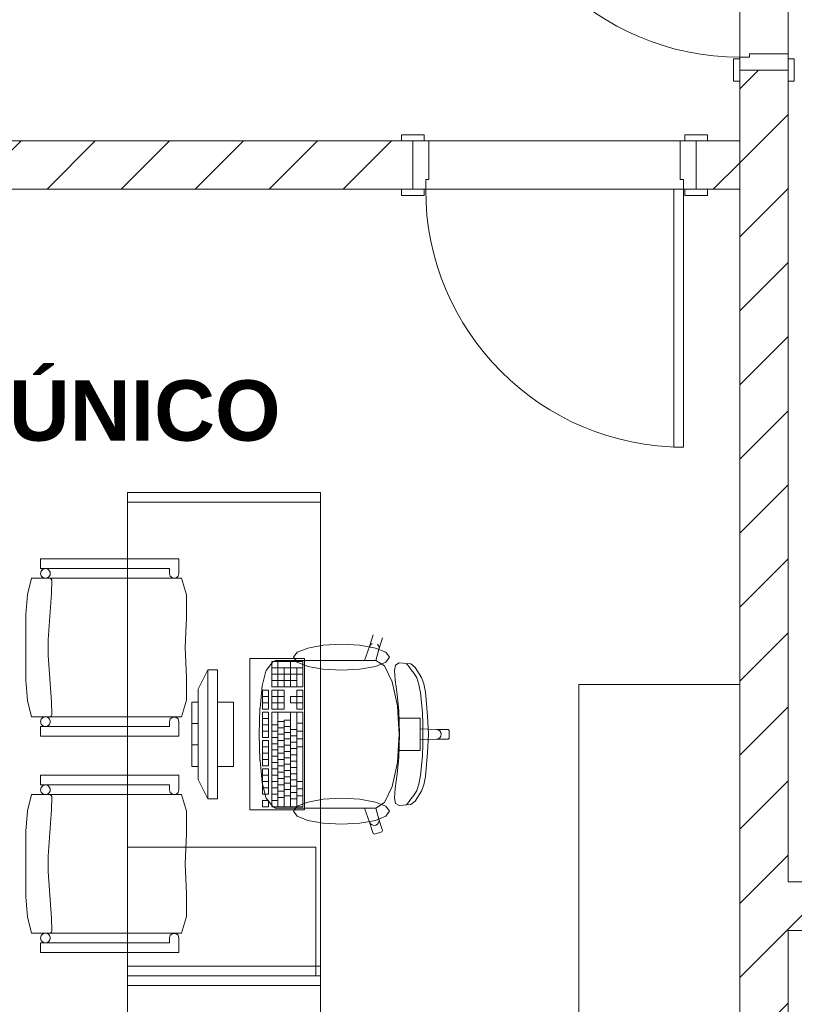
# Model space of a CAD drawing. Header units: millimetres. Extents: x 2826 to 3034, y 1533 to 1590.
# Tile 202 of 248: x 3001.67 to 3004.08, y 1575.23 to 1578.29. Entities that reach past the tile are written whole.
import ezdxf
from ezdxf.enums import TextEntityAlignment as Align

# ---------------------------------------------------------------- set-up
doc = ezdxf.new("R2010")
doc.units = ezdxf.units.MM
doc.layers.add('_Caneta_No__220', color=7, linetype='Continuous', lineweight=15, true_color=0x8a8a8a)
doc.styles.add('ESTILO_GERADO_1', font='arialbd.ttf')
doc.styles.add('ESTILO_GERADO_2', font='arial.ttf')
pattern_1 = [(45, (0.02328, 0.61931), (-0.1149048, 0.1149048), [])]

# ---------------------------------------------------------------- blocks, each defined once
blk = doc.blocks.new('A$Cdd268059')
at = {"layer": '_Caneta_No__220'}
h = blk.add_hatch(dxfattribs=at)
h.set_pattern_fill('TIJOLO_COMUM_0005', color=256, style=0, pattern_type=2)
h.set_pattern_definition(pattern_1)
h.paths.add_polyline_path([(18.8463, 6.2893), (18.6963, 6.2893), (18.6963, 1.9693), (18.8463, 1.9693)])
h = blk.add_hatch(dxfattribs=at)
h.set_pattern_fill('TIJOLO_COMUM_0005', color=256, style=0, pattern_type=2)
h.set_pattern_definition(pattern_1)
h.paths.add_polyline_path([(13.1987, 6.0693), (13.1987, 5.9193), (17.6813, 5.9193), (17.6813, 6.0693)])
h = blk.add_hatch(dxfattribs=at)
h.set_pattern_fill('TIJOLO_COMUM_0005', color=256, style=0, pattern_type=2)
h.set_pattern_definition(pattern_1)
h.paths.add_polyline_path([(18.5613, 5.9193), (18.6963, 5.9193), (18.6963, 6.0693), (18.5613, 6.0693)])
h = blk.add_hatch(dxfattribs=at)
h.set_pattern_fill('TIJOLO_COMUM_0005', color=256, style=0, pattern_type=2)
h.set_pattern_definition(pattern_1)
h.paths.add_polyline_path([(18.8463, 3.6198), (20.9318, 3.6198), (20.9318, 3.7698), (18.8463, 3.7698)])
for p, q in [((18.8463, 8.9906), (18.8463, 3.7698)), ((18.6963, 6.0693), (18.6963, 7.2693)), ((18.7263, 6.3293), (18.6963, 6.3293)), ((18.6963, 6.3293), (18.6963, 6.2893)), ((18.8463, 6.3393), (18.7263, 6.3393)), ((18.7263, 6.3393), (18.7263, 6.3293)), ((18.8463, 6.2893), (18.8463, 6.3393)), ((18.6773, 6.3243), (18.6773, 6.2543)), ((18.6963, 6.3243), (18.6773, 6.3243)), ((18.6963, 6.2543), (18.6963, 6.3243)), ((18.8463, 6.3243), (18.8463, 6.2543)), ((18.8653, 6.3243), (18.8463, 6.3243)), ((18.8653, 6.2543), (18.8653, 6.3243)), ((18.6963, 6.2893), (18.6963, 6.2543)), ((18.8463, 6.2893), (18.6963, 6.2893)), ((18.6963, 6.2893), (18.8463, 6.2893)), ((18.8463, 6.2893), (18.6963, 6.2893)), ((18.8463, 6.2893), (18.6963, 6.2893)), ((18.6963, 6.2893), (18.6963, 6.2543)), ((18.6963, 6.2893), (18.6963, 6.2543)), ((18.8463, 6.2893), (18.8463, 6.2543)), ((18.8463, 6.2893), (18.8463, 6.2543)), ((18.8463, 6.2893), (18.8463, 6.2543)), ((18.6773, 6.2543), (18.6963, 6.2543)), ((18.8463, 6.2543), (18.8653, 6.2543)), ((17.7163, 6.0883), (17.6463, 6.0883)), ((17.6463, 6.0883), (17.6463, 6.0693)), ((17.7163, 6.0693), (17.7163, 6.0883)), ((18.5963, 6.0883), (18.5263, 6.0883)), ((18.5263, 6.0883), (18.5263, 6.0693)), ((18.5963, 6.0693), (18.5963, 6.0883)), ((4.4708, 6.0693), (18.6963, 6.0693)), ((17.6813, 6.0693), (17.6463, 6.0693)), ((17.6463, 6.0693), (17.7163, 6.0693)), ((17.6813, 6.0693), (17.6463, 6.0693)), ((17.6813, 6.0693), (17.6463, 6.0693)), ((17.6813, 5.9193), (17.6813, 6.0693)), ((17.6813, 5.9193), (17.6813, 6.0693)), ((17.6813, 6.0693), (17.7313, 6.0693)), ((17.6813, 5.9193), (17.6813, 6.0693)), ((17.6813, 5.9193), (17.6813, 6.0693)), ((17.7313, 6.0693), (17.7313, 5.9493)), ((18.5113, 5.9493), (18.5113, 6.0693)), ((18.5113, 6.0693), (18.5613, 6.0693)), ((18.5263, 6.0693), (18.5963, 6.0693)), ((18.5613, 6.0693), (18.5963, 6.0693)), ((18.5613, 5.9193), (18.5613, 6.0693)), ((18.5613, 6.0693), (18.5613, 5.9193)), ((18.5613, 5.9193), (18.5613, 6.0693)), ((18.5613, 5.9193), (18.5613, 6.0693)), ((18.5613, 6.0693), (18.5963, 6.0693)), ((18.5613, 6.0693), (18.5963, 6.0693)), ((17.7313, 5.9493), (17.7213, 5.9493)), ((17.7213, 5.9493), (17.7213, 5.9193)), ((18.5213, 5.9493), (18.5113, 5.9493)), ((18.5213, 5.9193), (18.5213, 5.9493)), ((18.6963, 5.9193), (13.4452, 5.9193)), ((17.6813, 5.9193), (17.6463, 5.9193)), ((17.7163, 5.9193), (17.6463, 5.9193)), ((17.6463, 5.9193), (17.6463, 5.9003)), ((17.6813, 5.9193), (17.6463, 5.9193)), ((17.6813, 5.9193), (17.6463, 5.9193)), ((17.6463, 5.9003), (17.7163, 5.9003)), ((17.7213, 5.9193), (17.6813, 5.9193)), ((17.7163, 5.9003), (17.7163, 5.9193)), ((18.5213, 5.9193), (18.4913, 5.9193)), ((18.4913, 5.9193), (18.4913, 5.1193)), ((18.5613, 5.9193), (18.5213, 5.9193)), ((18.5213, 5.1193), (18.5213, 5.9193)), ((18.5963, 5.9193), (18.5263, 5.9193)), ((18.5263, 5.9193), (18.5263, 5.9003)), ((18.5263, 5.9003), (18.5963, 5.9003)), ((18.5613, 5.9193), (18.5963, 5.9193)), ((18.5613, 5.9193), (18.5963, 5.9193)), ((18.5613, 5.9193), (18.5963, 5.9193)), ((18.5963, 5.9003), (18.5963, 5.9193)), ((18.6963, 1.9693), (18.6963, 5.9193)), ((18.4913, 5.1193), (18.5213, 5.1193)), ((16.5259, 4.7423), (16.5259, 4.7723)), ((16.5259, 4.7723), (16.9552, 4.7723)), ((16.9552, 4.7723), (16.9552, 4.7273)), ((16.9257, 4.7423), (16.5259, 4.7423)), ((16.9257, 4.7273), (16.9257, 4.7423)), ((16.4847, 4.662), (16.4973, 4.7123)), ((16.4973, 4.7123), (16.9631, 4.7123)), ((16.555, 4.7121), (16.5536, 4.7123)), ((16.5563, 4.7116), (16.555, 4.7121)), ((16.5575, 4.7109), (16.5563, 4.7116)), ((16.5586, 4.71), (16.5575, 4.7109)), ((16.5595, 4.7089), (16.5586, 4.71)), ((16.5602, 4.7077), (16.5595, 4.7089)), ((16.5606, 4.7064), (16.5602, 4.7077)), ((16.5609, 4.705), (16.5606, 4.7064)), ((16.9286, 4.7185), (16.9257, 4.7273)), ((16.9361, 4.7131), (16.9286, 4.7185)), ((16.9454, 4.7131), (16.9361, 4.7131)), ((16.9529, 4.7185), (16.9454, 4.7131)), ((16.9552, 4.7273), (16.9529, 4.7185)), ((16.9631, 4.7123), (16.9784, 4.6604)), ((16.5599, 4.6663), (16.5609, 4.7043)), ((16.5609, 4.7043), (16.5609, 4.705)), ((16.4796, 4.5994), (16.4847, 4.662)), ((16.5489, 4.5208), (16.5599, 4.6663)), ((16.9784, 4.6604), (16.9787, 4.5903)), ((16.4796, 4.4973), (16.4796, 4.5994)), ((16.9787, 4.5903), (16.9745, 4.4973)), ((17.5474, 4.501), (17.5588, 4.5364)), ((17.5872, 4.527), (17.5758, 4.4916)), ((16.4796, 4.3953), (16.4796, 4.4973)), ((16.5489, 4.4738), (16.5489, 4.5208)), ((16.9745, 4.4973), (16.9787, 4.4044)), ((17.5317, 4.4576), (17.5474, 4.501)), ((17.5474, 4.501), (17.5502, 4.5061)), ((17.5502, 4.5061), (17.5548, 4.5097)), ((17.5758, 4.4916), (17.5661, 4.4575)), ((17.5713, 4.5078), (17.5749, 4.5031)), ((17.5749, 4.5031), (17.5765, 4.4975)), ((17.5765, 4.4975), (17.5758, 4.4916)), ((16.5599, 4.3283), (16.5489, 4.4738)), ((17.2257, 4.4262), (17.2469, 4.453)), ((17.3404, 4.4535), (17.2434, 4.4535)), ((17.2434, 4.4535), (17.2434, 4.3752)), ((17.3404, 4.4339), (17.2434, 4.4339)), ((17.2469, 4.453), (17.2555, 4.4576)), ((17.2555, 4.4576), (17.2865, 4.4576)), ((17.2628, 4.3752), (17.2628, 4.4535)), ((17.2822, 4.3752), (17.2822, 4.4339)), ((17.2865, 4.4576), (17.3226, 4.4576)), ((17.3016, 4.3752), (17.3016, 4.4535)), ((17.321, 4.3752), (17.321, 4.4339)), ((17.3226, 4.4576), (17.5317, 4.4576)), ((17.3404, 4.3752), (17.3404, 4.4535)), ((17.5659, 4.4576), (17.5317, 4.4576)), ((17.5659, 4.4576), (17.5661, 4.4575)), ((17.5661, 4.4575), (17.594, 4.4401)), ((17.594, 4.4401), (17.6178, 4.3904)), ((17.6245, 4.4258), (17.6275, 4.443)), ((17.6275, 4.443), (17.6391, 4.4497)), ((17.6391, 4.4497), (17.6752, 4.4464)), ((17.6646, 4.4433), (17.662, 4.4471)), ((17.6698, 4.4371), (17.6646, 4.4433)), ((17.6759, 4.428), (17.6698, 4.4371)), ((17.6752, 4.4464), (17.6884, 4.4359)), ((17.6884, 4.4359), (17.7084, 4.4048)), ((16.9787, 4.4044), (16.9784, 4.3342)), ((17.0452, 4.4283), (17.0152, 4.3683)), ((17.0752, 4.4283), (17.0452, 4.4283)), ((17.0452, 4.4283), (17.0452, 4.0283)), ((17.0752, 4.0283), (17.0752, 4.4283)), ((17.2141, 4.3782), (17.2248, 4.4241)), ((17.2248, 4.4241), (17.2257, 4.4262)), ((17.3404, 4.4144), (17.2434, 4.4144)), ((17.6271, 4.3969), (17.6245, 4.4258)), ((17.686, 4.4163), (17.6759, 4.428)), ((17.6937, 4.4031), (17.686, 4.4163)), ((17.6999, 4.3828), (17.6937, 4.4031)), ((17.7084, 4.4048), (17.7157, 4.3849)), ((16.4847, 4.3326), (16.4796, 4.3953)), ((17.207, 4.3094), (17.2141, 4.3782)), ((17.321, 4.3948), (17.2434, 4.3948)), ((17.2434, 4.3752), (17.3404, 4.3752)), ((17.6178, 4.3904), (17.6337, 4.3161)), ((17.6329, 4.3515), (17.6271, 4.3969)), ((17.7049, 4.3568), (17.6999, 4.3828)), ((17.7157, 4.3849), (17.7205, 4.359)), ((18.1963, 4.3831), (18.1963, 1.9693)), ((18.6963, 4.3831), (18.1963, 4.3831)), ((18.6963, 1.9693), (18.6963, 4.3831)), ((17.0152, 4.0883), (17.0152, 4.3683)), ((17.2337, 4.3654), (17.2143, 4.3654)), ((17.2143, 4.3654), (17.2143, 4.3066)), ((17.2337, 4.3458), (17.2143, 4.3458)), ((17.2337, 4.3066), (17.2337, 4.3654)), ((17.2822, 4.3654), (17.2434, 4.3654)), ((17.2434, 4.3654), (17.2434, 4.3066)), ((17.2822, 4.3458), (17.2434, 4.3458)), ((17.2628, 4.3066), (17.2628, 4.3654)), ((17.2822, 4.3066), (17.2822, 4.3654)), ((17.321, 4.3458), (17.3016, 4.3458)), ((17.3016, 4.3458), (17.3016, 4.3262)), ((17.3404, 4.3654), (17.321, 4.3654)), ((17.321, 4.3654), (17.321, 4.3458)), ((17.3404, 4.3458), (17.321, 4.3458)), ((17.321, 4.3262), (17.321, 4.3458)), ((17.3404, 4.3066), (17.3404, 4.3654)), ((17.6376, 4.3006), (17.6329, 4.3515)), ((17.7086, 4.3269), (17.7049, 4.3568)), ((17.7205, 4.359), (17.7275, 4.2858)), ((16.4973, 4.2823), (16.4847, 4.3326)), ((16.5609, 4.2903), (16.5599, 4.3283)), ((16.9784, 4.3342), (16.9631, 4.2823)), ((17.0152, 4.3283), (16.9952, 4.3283)), ((16.9952, 4.3283), (16.9952, 4.1283)), ((17.0152, 4.1283), (17.0152, 4.3283)), ((17.1252, 4.3283), (17.0752, 4.3283)), ((17.0752, 4.3283), (17.0752, 4.1283)), ((17.1252, 4.1283), (17.1252, 4.3283)), ((17.2044, 4.2283), (17.2069, 4.3083)), ((17.2069, 4.3083), (17.207, 4.3094)), ((17.2337, 4.3262), (17.2143, 4.3262)), ((17.2822, 4.3262), (17.2434, 4.3262)), ((17.3016, 4.3262), (17.321, 4.3262)), ((17.321, 4.3262), (17.321, 4.3066)), ((17.3404, 4.3262), (17.321, 4.3262)), ((17.6337, 4.3161), (17.636, 4.2786)), ((17.7111, 4.2944), (17.7086, 4.3269)), ((16.9631, 4.2823), (16.4973, 4.2823)), ((16.5563, 4.2831), (16.5575, 4.2838)), ((16.5575, 4.2838), (16.5586, 4.2847)), ((16.5586, 4.2847), (16.5595, 4.2857)), ((16.5595, 4.2857), (16.5602, 4.2869)), ((16.5602, 4.2869), (16.5606, 4.2883)), ((16.5606, 4.2883), (16.5609, 4.2896)), ((16.5609, 4.2896), (16.5609, 4.2903)), ((16.9286, 4.2761), (16.9361, 4.2816)), ((16.9361, 4.2816), (16.9454, 4.2816)), ((16.9454, 4.2816), (16.9529, 4.2761)), ((17.2143, 4.3066), (17.2337, 4.3066)), ((17.2337, 4.2969), (17.2143, 4.2969)), ((17.2143, 4.2969), (17.2143, 4.2185)), ((17.2337, 4.2185), (17.2337, 4.2969)), ((17.2434, 4.3066), (17.2822, 4.3066)), ((17.3404, 4.2969), (17.2434, 4.2969)), ((17.2434, 4.2969), (17.2434, 4.0031)), ((17.2628, 4.0031), (17.2628, 4.2969)), ((17.3016, 4.0031), (17.3016, 4.2969)), ((17.321, 4.3066), (17.3404, 4.3066)), ((17.321, 4.0031), (17.321, 4.2969)), ((17.3404, 4.0031), (17.3404, 4.2969)), ((17.636, 4.2786), (17.6392, 4.2283)), ((17.636, 4.2786), (17.6747, 4.2786)), ((17.6399, 4.2283), (17.6376, 4.3006)), ((17.6747, 4.2786), (17.7047, 4.2786)), ((17.7047, 4.2786), (17.7047, 4.2452)), ((17.7126, 4.261), (17.7111, 4.2944)), ((17.7275, 4.2858), (17.7296, 4.2283)), ((16.5259, 4.2223), (16.5259, 4.2523)), ((16.5259, 4.2523), (16.9257, 4.2523)), ((16.9257, 4.2673), (16.9286, 4.2761)), ((16.9257, 4.2523), (16.9257, 4.2673)), ((16.9529, 4.2761), (16.9552, 4.2673)), ((16.9552, 4.2673), (16.9552, 4.2223)), ((17.0152, 4.2616), (16.9952, 4.2616)), ((17.2337, 4.2773), (17.2143, 4.2773)), ((17.2337, 4.2577), (17.2143, 4.2577)), ((17.2628, 4.2577), (17.2434, 4.2577)), ((17.2822, 4.2675), (17.2628, 4.2675)), ((17.2822, 4.2479), (17.2628, 4.2479)), ((17.2822, 4.0031), (17.2822, 4.2724)), ((17.3016, 4.2724), (17.2822, 4.2724)), ((17.3016, 4.2528), (17.2822, 4.2528)), ((17.3404, 4.2626), (17.321, 4.2626)), ((17.713, 4.2283), (17.7126, 4.261)), ((16.9552, 4.2223), (16.5259, 4.2223)), ((17.2044, 4.2283), (17.2069, 4.1483)), ((17.2337, 4.2381), (17.2143, 4.2381)), ((17.2143, 4.2185), (17.2337, 4.2185)), ((17.2628, 4.2381), (17.2434, 4.2381)), ((17.2628, 4.2185), (17.2434, 4.2185)), ((17.2822, 4.2283), (17.2628, 4.2283)), ((17.3016, 4.2332), (17.2822, 4.2332)), ((17.321, 4.243), (17.3016, 4.243)), ((17.321, 4.2234), (17.3016, 4.2234)), ((17.3404, 4.2381), (17.321, 4.2381)), ((17.636, 4.178), (17.6392, 4.2283)), ((17.6399, 4.2283), (17.6376, 4.156)), ((17.7047, 4.2452), (17.7047, 4.2283)), ((17.7047, 4.2452), (17.7545, 4.2434)), ((17.7047, 4.2114), (17.7047, 4.2283)), ((17.713, 4.2283), (17.7126, 4.1956)), ((17.7275, 4.1708), (17.7296, 4.2283)), ((17.7545, 4.2434), (17.7602, 4.2423)), ((17.7545, 4.2434), (17.7914, 4.2434)), ((17.7602, 4.2423), (17.7651, 4.239)), ((17.7602, 4.2144), (17.7651, 4.2176)), ((17.7651, 4.239), (17.7683, 4.2341)), ((17.7651, 4.2176), (17.7683, 4.2225)), ((17.7683, 4.2341), (17.7695, 4.2283)), ((17.7683, 4.2225), (17.7695, 4.2283)), ((17.7914, 4.2434), (17.7944, 4.2404)), ((17.7944, 4.2404), (17.7944, 4.2283)), ((17.7944, 4.2162), (17.7944, 4.2283)), ((17.0152, 4.195), (16.9952, 4.195)), ((17.2337, 4.2087), (17.2143, 4.2087)), ((17.2143, 4.2087), (17.2143, 4.1304)), ((17.2337, 4.1891), (17.2143, 4.1891)), ((17.2337, 4.1304), (17.2337, 4.2087)), ((17.2628, 4.1989), (17.2434, 4.1989)), ((17.2822, 4.2087), (17.2628, 4.2087)), ((17.2822, 4.1891), (17.2628, 4.1891)), ((17.3016, 4.2136), (17.2822, 4.2136)), ((17.3016, 4.194), (17.2822, 4.194)), ((17.321, 4.2038), (17.3016, 4.2038)), ((17.3404, 4.2136), (17.321, 4.2136)), ((17.3404, 4.1891), (17.321, 4.1891)), ((17.7047, 4.2114), (17.7545, 4.2132)), ((17.7047, 4.178), (17.7047, 4.2114)), ((17.7126, 4.1956), (17.7111, 4.1622)), ((17.7545, 4.2132), (17.7602, 4.2144)), ((17.7545, 4.2132), (17.7914, 4.2132)), ((17.7914, 4.2132), (17.7944, 4.2162)), ((17.2337, 4.1696), (17.2143, 4.1696)), ((17.2628, 4.1794), (17.2434, 4.1794)), ((17.2628, 4.1598), (17.2434, 4.1598)), ((17.2822, 4.1696), (17.2628, 4.1696)), ((17.3016, 4.1745), (17.2822, 4.1745)), ((17.321, 4.1842), (17.3016, 4.1842)), ((17.321, 4.1647), (17.3016, 4.1647)), ((17.6376, 4.156), (17.6329, 4.1051)), ((17.6337, 4.1406), (17.636, 4.178)), ((17.636, 4.178), (17.6747, 4.178)), ((17.6747, 4.178), (17.7047, 4.178)), ((17.7111, 4.1622), (17.7086, 4.1298)), ((17.7205, 4.0976), (17.7275, 4.1708)), ((16.9952, 4.1283), (17.0152, 4.1283)), ((17.0752, 4.1283), (17.1252, 4.1283)), ((17.2069, 4.1483), (17.207, 4.1472)), ((17.207, 4.1472), (17.2141, 4.0785)), ((17.2337, 4.15), (17.2143, 4.15)), ((17.2143, 4.1304), (17.2337, 4.1304)), ((17.2628, 4.1402), (17.2434, 4.1402)), ((17.2822, 4.15), (17.2628, 4.15)), ((17.2822, 4.1304), (17.2628, 4.1304)), ((17.3016, 4.1549), (17.2822, 4.1549)), ((17.3016, 4.1353), (17.2822, 4.1353)), ((17.321, 4.1451), (17.3016, 4.1451)), ((17.321, 4.1255), (17.3016, 4.1255)), ((17.6178, 4.0662), (17.6337, 4.1406)), ((17.7086, 4.1298), (17.7049, 4.0998)), ((16.5259, 4.071), (16.5259, 4.101)), ((16.5259, 4.101), (16.9552, 4.101)), ((16.9552, 4.101), (16.9552, 4.056)), ((17.2337, 4.1206), (17.2143, 4.1206)), ((17.2143, 4.1206), (17.2143, 4.0423)), ((17.2337, 4.101), (17.2143, 4.101)), ((17.2337, 4.0423), (17.2337, 4.1206)), ((17.2628, 4.1206), (17.2434, 4.1206)), ((17.2628, 4.101), (17.2434, 4.101)), ((17.2822, 4.1108), (17.2628, 4.1108)), ((17.3016, 4.1157), (17.2822, 4.1157)), ((17.3016, 4.0961), (17.2822, 4.0961)), ((17.321, 4.1059), (17.3016, 4.1059)), ((17.6329, 4.1051), (17.6271, 4.0598)), ((17.7049, 4.0998), (17.6999, 4.0738)), ((17.7157, 4.0717), (17.7205, 4.0976)), ((16.9257, 4.071), (16.5259, 4.071)), ((16.9257, 4.056), (16.9257, 4.071)), ((17.0452, 4.0283), (17.0152, 4.0883)), ((17.2141, 4.0785), (17.2248, 4.0325)), ((17.2337, 4.0814), (17.2143, 4.0814)), ((17.2628, 4.0814), (17.2434, 4.0814)), ((17.2822, 4.0912), (17.2628, 4.0912)), ((17.2822, 4.0716), (17.2628, 4.0716)), ((17.3016, 4.0765), (17.2822, 4.0765)), ((17.321, 4.0863), (17.3016, 4.0863)), ((17.321, 4.0667), (17.3016, 4.0667)), ((17.3404, 4.0814), (17.321, 4.0814)), ((17.594, 4.0165), (17.6178, 4.0662)), ((17.6999, 4.0738), (17.6937, 4.0535)), ((17.7084, 4.0518), (17.7157, 4.0717)), ((16.4847, 3.9907), (16.4973, 4.041)), ((16.4973, 4.041), (16.9631, 4.041)), ((16.555, 4.0408), (16.5536, 4.041)), ((16.5563, 4.0403), (16.555, 4.0408)), ((16.5575, 4.0396), (16.5563, 4.0403)), ((16.5586, 4.0387), (16.5575, 4.0396)), ((16.5595, 4.0376), (16.5586, 4.0387)), ((16.5602, 4.0364), (16.5595, 4.0376)), ((16.5599, 3.995), (16.5609, 4.033)), ((16.5606, 4.0351), (16.5602, 4.0364)), ((16.5609, 4.0337), (16.5606, 4.0351)), ((16.5609, 4.033), (16.5609, 4.0337)), ((16.9286, 4.0472), (16.9257, 4.056)), ((16.9361, 4.0417), (16.9286, 4.0472)), ((16.9454, 4.0417), (16.9361, 4.0417)), ((16.9529, 4.0472), (16.9454, 4.0417)), ((16.9552, 4.056), (16.9529, 4.0472)), ((16.9631, 4.041), (16.9784, 3.9891)), ((17.2337, 4.0619), (17.2143, 4.0619)), ((17.2143, 4.0423), (17.2337, 4.0423)), ((17.2628, 4.0619), (17.2434, 4.0619)), ((17.2628, 4.0423), (17.2434, 4.0423)), ((17.2822, 4.0521), (17.2628, 4.0521)), ((17.3016, 4.057), (17.2822, 4.057)), ((17.3016, 4.0374), (17.2822, 4.0374)), ((17.321, 4.0472), (17.3016, 4.0472)), ((17.3404, 4.0594), (17.321, 4.0594)), ((17.3404, 4.0374), (17.321, 4.0374)), ((17.6271, 4.0598), (17.6245, 4.0309)), ((17.686, 4.0403), (17.6759, 4.0286)), ((17.6937, 4.0535), (17.686, 4.0403)), ((17.6884, 4.0207), (17.7084, 4.0518)), ((17.0452, 4.0283), (17.0752, 4.0283)), ((17.2337, 4.0227), (17.2143, 4.0227)), ((17.2143, 4.0227), (17.2143, 4.0031)), ((17.2143, 4.0031), (17.2337, 4.0031)), ((17.2248, 4.0325), (17.2257, 4.0304)), ((17.2257, 4.0304), (17.2469, 4.0036)), ((17.2337, 4.0031), (17.2337, 4.0227)), ((17.2628, 4.0227), (17.2434, 4.0227)), ((17.2434, 4.0031), (17.3404, 4.0031)), ((17.2469, 4.0036), (17.2555, 3.999)), ((17.2822, 4.0325), (17.2628, 4.0325)), ((17.321, 4.0276), (17.3016, 4.0276)), ((17.5661, 3.9992), (17.594, 4.0165)), ((17.6245, 4.0309), (17.6275, 4.0136)), ((17.6275, 4.0136), (17.6391, 4.0069)), ((17.6391, 4.0069), (17.6752, 4.0102)), ((17.6646, 4.0133), (17.662, 4.0095)), ((17.6698, 4.0196), (17.6646, 4.0133)), ((17.6759, 4.0286), (17.6698, 4.0196)), ((17.6752, 4.0102), (17.6884, 4.0207)), ((16.4796, 3.928), (16.4847, 3.9907)), ((16.5489, 3.8495), (16.5599, 3.995)), ((16.9784, 3.9891), (16.9787, 3.919)), ((17.2555, 3.999), (17.2865, 3.999)), ((17.2865, 3.999), (17.3226, 3.999)), ((17.3226, 3.999), (17.5317, 3.999)), ((17.5659, 3.999), (17.5317, 3.999)), ((17.5317, 3.999), (17.5474, 3.9557)), ((17.5659, 3.999), (17.5661, 3.9992)), ((17.5758, 3.965), (17.5661, 3.9992)), ((17.5474, 3.9557), (17.5502, 3.9505)), ((17.5474, 3.9557), (17.5588, 3.9203)), ((17.5502, 3.9505), (17.5548, 3.9469)), ((17.5548, 3.9469), (17.5604, 3.9453)), ((17.5604, 3.9453), (17.5662, 3.946)), ((17.5662, 3.946), (17.5713, 3.9488)), ((17.5713, 3.9488), (17.5749, 3.9535)), ((17.5749, 3.9535), (17.5765, 3.9591)), ((17.5765, 3.9591), (17.5758, 3.965)), ((17.5872, 3.9296), (17.5758, 3.965)), ((16.4796, 3.826), (16.4796, 3.928)), ((16.9787, 3.919), (16.9745, 3.826)), ((17.5588, 3.9203), (17.5625, 3.9183)), ((17.5625, 3.9183), (17.5853, 3.9258)), ((17.5853, 3.9258), (17.5872, 3.9296)), ((17.3802, 3.8783), (16.7952, 3.8783)), ((17.3802, 3.4783), (17.3802, 3.8783)), ((16.4796, 3.724), (16.4796, 3.826)), ((16.5489, 3.8025), (16.5489, 3.8495)), ((16.9745, 3.826), (16.9787, 3.733)), ((16.5599, 3.657), (16.5489, 3.8025)), ((18.8463, 3.7698), (25.1638, 3.7698)), ((16.9787, 3.733), (16.9784, 3.6629)), ((16.4847, 3.6613), (16.4796, 3.724)), ((16.4973, 3.611), (16.4847, 3.6613)), ((16.5609, 3.619), (16.5599, 3.657)), ((16.9784, 3.6629), (16.9631, 3.611)), ((16.9631, 3.611), (16.4973, 3.611)), ((16.5563, 3.6117), (16.5575, 3.6124)), ((16.5575, 3.6124), (16.5586, 3.6133)), ((16.5586, 3.6133), (16.5595, 3.6144)), ((16.5595, 3.6144), (16.5602, 3.6156)), ((16.5602, 3.6156), (16.5606, 3.6169)), ((16.5606, 3.6169), (16.5609, 3.6183)), ((16.5609, 3.6183), (16.5609, 3.619)), ((16.9286, 3.6048), (16.9361, 3.6103)), ((16.9361, 3.6103), (16.9454, 3.6103)), ((16.9454, 3.6103), (16.9529, 3.6048)), ((22.9318, 3.6198), (18.8463, 3.6198)), ((18.8463, 3.6198), (18.8463, 1.8193)), ((16.5259, 3.551), (16.5259, 3.581)), ((16.5259, 3.581), (16.9257, 3.581)), ((16.9257, 3.596), (16.9286, 3.6048)), ((16.9257, 3.581), (16.9257, 3.596)), ((16.9529, 3.6048), (16.9552, 3.596)), ((16.9552, 3.596), (16.9552, 3.551)), ((16.9552, 3.551), (16.5259, 3.551))]:
    blk.add_line(p, q, dxfattribs=at)
for points in [[(18.6963, 6.2893), (18.6963, 1.9693)], [(18.8463, 3.7698), (18.8463, 6.2893)], [(17.6813, 6.0693), (13.1987, 6.0693)], [(18.6963, 6.0693), (18.5613, 6.0693)], [(18.6963, 5.9193), (18.6963, 6.0693)], [(13.4452, 5.9193), (17.6813, 5.9193)], [(18.5613, 5.9193), (18.6963, 5.9193)], [(20.9318, 3.7698), (18.8463, 3.7698)], [(18.8463, 1.9693), (18.8463, 3.6198)], [(18.8463, 3.6198), (20.9318, 3.6198)]]:
    blk.add_lwpolyline(points, dxfattribs=at)
for points in [[(16.7952, 4.9783), (16.7952, 3.4783), (17.3952, 3.4783), (17.3952, 4.9783)], [(17.3952, 4.9483), (17.3952, 4.9783), (16.7952, 4.9783), (16.7952, 4.9483)], [(16.9552, 4.7723), (16.9552, 4.7273), (16.9529, 4.7185), (16.9454, 4.7131), (16.9361, 4.7131), (16.9286, 4.7185), (16.9257, 4.7273), (16.9257, 4.7423), (16.5259, 4.7423), (16.5259, 4.7723)], [(16.5259, 4.7273), (16.5261, 4.7299), (16.5268, 4.7325), (16.5279, 4.7348), (16.5294, 4.737), (16.5312, 4.7388), (16.5334, 4.7403), (16.5358, 4.7414), (16.5383, 4.7421), (16.5409, 4.7423), (16.5435, 4.7421), (16.546, 4.7414), (16.5484, 4.7403), (16.5505, 4.7388), (16.5524, 4.737), (16.5539, 4.7348), (16.555, 4.7325), (16.5556, 4.7299), (16.5559, 4.7273), (16.5556, 4.7247), (16.555, 4.7222), (16.5539, 4.7198), (16.5524, 4.7177), (16.5505, 4.7158), (16.5484, 4.7143), (16.546, 4.7132), (16.5435, 4.7126), (16.5409, 4.7123), (16.5383, 4.7126), (16.5358, 4.7132), (16.5334, 4.7143), (16.5312, 4.7158), (16.5294, 4.7177), (16.5279, 4.7198), (16.5268, 4.7222), (16.5261, 4.7247)], [(16.9631, 4.7123), (16.9784, 4.6604), (16.9787, 4.5903), (16.9745, 4.4973), (16.9787, 4.4044), (16.9784, 4.3342), (16.9631, 4.2823), (16.4973, 4.2823), (16.4847, 4.3326), (16.4796, 4.3953), (16.4796, 4.4973), (16.4796, 4.5994), (16.4847, 4.662), (16.4973, 4.7123)], [(17.4604, 4.5076), (17.5174, 4.5045), (17.5657, 4.4958), (17.598, 4.4827), (17.6094, 4.4673), (17.598, 4.4519), (17.5657, 4.4389), (17.5174, 4.4301), (17.4604, 4.4271), (17.4033, 4.4301), (17.355, 4.4389), (17.3227, 4.4519), (17.3113, 4.4673), (17.3227, 4.4827), (17.355, 4.4958), (17.4033, 4.5045)], [(17.1752, 3.9933), (17.3452, 3.9933), (17.3452, 4.4633), (17.1752, 4.4633)], [(16.5259, 4.2673), (16.5261, 4.2699), (16.5268, 4.2725), (16.5279, 4.2748), (16.5294, 4.277), (16.5312, 4.2788), (16.5334, 4.2803), (16.5358, 4.2814), (16.5383, 4.2821), (16.5409, 4.2823), (16.5435, 4.2821), (16.546, 4.2814), (16.5484, 4.2803), (16.5505, 4.2788), (16.5524, 4.277), (16.5539, 4.2748), (16.555, 4.2725), (16.5556, 4.2699), (16.5559, 4.2673), (16.5556, 4.2647), (16.555, 4.2622), (16.5539, 4.2598), (16.5524, 4.2577), (16.5505, 4.2558), (16.5484, 4.2543), (16.546, 4.2532), (16.5435, 4.2526), (16.5409, 4.2523), (16.5383, 4.2526), (16.5358, 4.2532), (16.5334, 4.2543), (16.5312, 4.2558), (16.5294, 4.2577), (16.5279, 4.2598), (16.5268, 4.2622), (16.5261, 4.2647)], [(16.9257, 4.2523), (16.9257, 4.2673), (16.9286, 4.2761), (16.9361, 4.2816), (16.9454, 4.2816), (16.9529, 4.2761), (16.9552, 4.2673), (16.9552, 4.2223), (16.5259, 4.2223), (16.5259, 4.2523)], [(16.9552, 4.101), (16.9552, 4.056), (16.9529, 4.0472), (16.9454, 4.0417), (16.9361, 4.0417), (16.9286, 4.0472), (16.9257, 4.056), (16.9257, 4.071), (16.5259, 4.071), (16.5259, 4.101)], [(16.5259, 4.056), (16.5261, 4.0586), (16.5268, 4.0611), (16.5279, 4.0635), (16.5294, 4.0656), (16.5312, 4.0675), (16.5334, 4.069), (16.5358, 4.0701), (16.5383, 4.0708), (16.5409, 4.071), (16.5435, 4.0708), (16.546, 4.0701), (16.5484, 4.069), (16.5505, 4.0675), (16.5524, 4.0656), (16.5539, 4.0635), (16.555, 4.0611), (16.5556, 4.0586), (16.5559, 4.056), (16.5556, 4.0534), (16.555, 4.0509), (16.5539, 4.0485), (16.5524, 4.0464), (16.5505, 4.0445), (16.5484, 4.043), (16.546, 4.0419), (16.5435, 4.0412), (16.5409, 4.041), (16.5383, 4.0412), (16.5358, 4.0419), (16.5334, 4.043), (16.5312, 4.0445), (16.5294, 4.0464), (16.5279, 4.0485), (16.5268, 4.0509), (16.5261, 4.0534)], [(16.9631, 4.041), (16.9784, 3.9891), (16.9787, 3.919), (16.9745, 3.826), (16.9787, 3.733), (16.9784, 3.6629), (16.9631, 3.611), (16.4973, 3.611), (16.4847, 3.6613), (16.4796, 3.724), (16.4796, 3.826), (16.4796, 3.928), (16.4847, 3.9907), (16.4973, 4.041)], [(17.4604, 3.9491), (17.5174, 3.9521), (17.5657, 3.9608), (17.598, 3.9739), (17.6094, 3.9893), (17.598, 4.0047), (17.5657, 4.0178), (17.5174, 4.0265), (17.4604, 4.0296), (17.4033, 4.0265), (17.355, 4.0178), (17.3227, 4.0047), (17.3113, 3.9893), (17.3227, 3.9739), (17.355, 3.9608), (17.4033, 3.9521)], [(16.5259, 3.596), (16.5261, 3.5986), (16.5268, 3.6011), (16.5279, 3.6035), (16.5294, 3.6056), (16.5312, 3.6075), (16.5334, 3.609), (16.5358, 3.6101), (16.5383, 3.6108), (16.5409, 3.611), (16.5435, 3.6108), (16.546, 3.6101), (16.5484, 3.609), (16.5505, 3.6075), (16.5524, 3.6056), (16.5539, 3.6035), (16.555, 3.6011), (16.5556, 3.5986), (16.5559, 3.596), (16.5556, 3.5934), (16.555, 3.5909), (16.5539, 3.5885), (16.5524, 3.5864), (16.5505, 3.5845), (16.5484, 3.583), (16.546, 3.5819), (16.5435, 3.5812), (16.5409, 3.581), (16.5383, 3.5812), (16.5358, 3.5819), (16.5334, 3.583), (16.5312, 3.5845), (16.5294, 3.5864), (16.5279, 3.5885), (16.5268, 3.5909), (16.5261, 3.5934)], [(16.9257, 3.581), (16.9257, 3.596), (16.9286, 3.6048), (16.9361, 3.6103), (16.9454, 3.6103), (16.9529, 3.6048), (16.9552, 3.596), (16.9552, 3.551), (16.5259, 3.551), (16.5259, 3.581)], [(17.3952, 3.4783), (17.3952, 3.5083), (16.7952, 3.5083), (16.7952, 3.4783)], [(16.7952, 3.4783), (16.7952, 1.9783), (17.3952, 1.9783), (17.3952, 3.4783)], [(17.3952, 3.4483), (17.3952, 3.4783), (16.7952, 3.4783), (16.7952, 3.4483)]]:
    blk.add_lwpolyline(points, close=True, dxfattribs=at)
for centre in [(18.6963, 7.1293), (18.5213, 5.9193)]:
    blk.add_arc(centre, 0.8, 180, 270, dxfattribs=at)
at = {"layer": '_Caneta_No__220', "extrusion": (0, 0, -1)}
for centre, start_param, end_param in [((16.5409, 4.7273), 4.712389, 7.853982), ((16.5409, 4.7273), 1.570796, 4.712389), ((16.5409, 4.2673), 4.712389, 7.853982), ((16.5409, 4.2673), 1.570796, 4.712389), ((16.5409, 4.056), 4.712389, 7.853982), ((16.5409, 4.056), 1.570796, 4.712389), ((16.5409, 3.596), 4.712389, 7.853982), ((16.5409, 3.596), 1.570796, 4.712389)]:
    blk.add_ellipse(centre, major_axis=(0, 0.015), ratio=0.9996, start_param=start_param, end_param=end_param, dxfattribs=at)
at = {"layer": '_Caneta_No__220', "style": 'ESTILO_GERADO_1'}
blk.add_text('SALA DE CAD. ÚNICO', height=0.1875, dxfattribs=at).set_placement((14.4918, 5.1391))
at = {"layer": '_Caneta_No__220', "style": 'ESTILO_GERADO_2'}
for p in [(34.4309, 10.5457), (35.0309, 10.5457)]:
    blk.add_attdef('txt', text='', height=0.12, dxfattribs=at).set_placement(p, align=Align.MIDDLE_CENTER)
blk.add_attdef('txt', text='', height=0.12, rotation=90, dxfattribs=at).set_placement((1.2958, 6.4033), align=Align.MIDDLE_CENTER)

msp = doc.modelspace()

# ---------------------------------------------------------------- block references
msp.add_blockref('A$Cdd268059', (2985.2094, 1571.8422))

doc.saveas('drawing.dxf')
